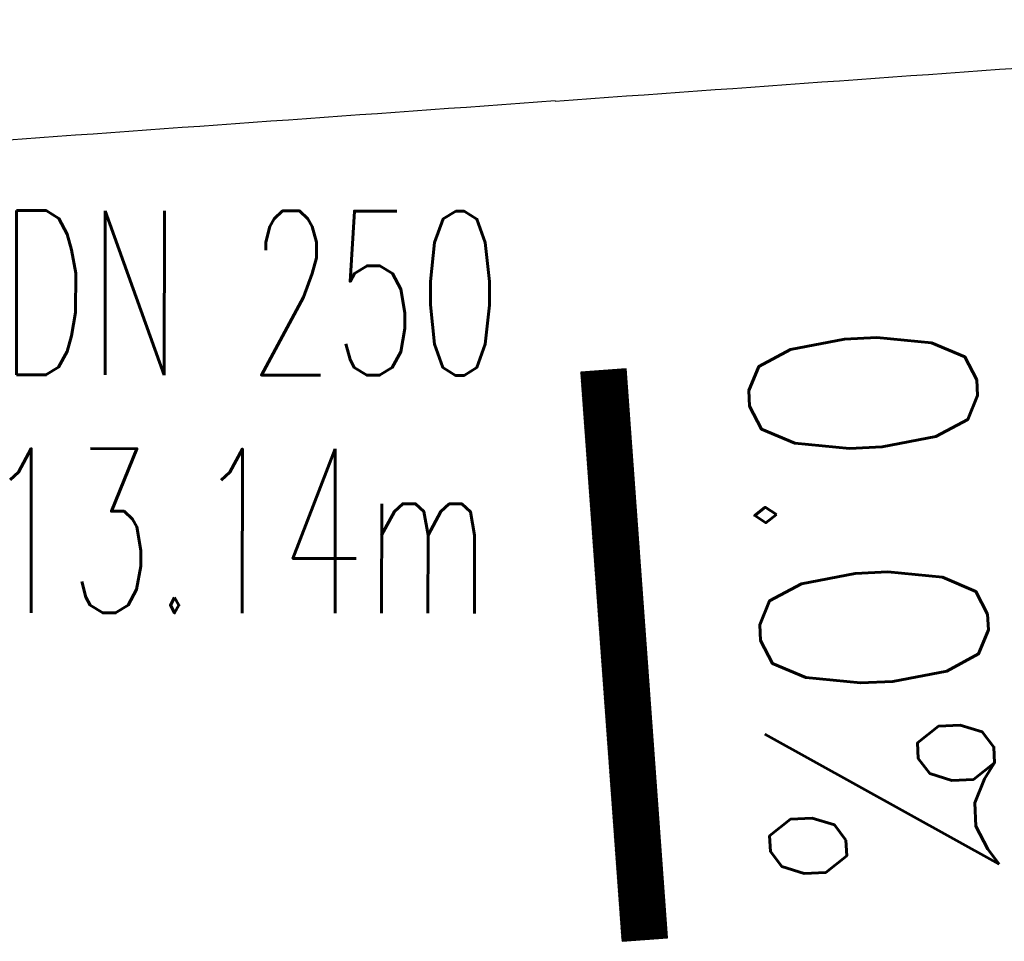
# Model space of a CAD drawing. Extents: x 0 to 1135, y 0 to 420.
# Tile 19 of 56: x 710 to 721, y 204 to 215. Entities that reach past the tile are written whole.
import ezdxf
from ezdxf.enums import TextEntityAlignment as Align

# ---------------------------------------------------------------- set-up
doc = ezdxf.new("R2010")
doc.units = 0
doc.header["$LTSCALE"] = 2
doc.header["$MEASUREMENT"] = 0
doc.linetypes.add('AUSGEZOGEN', pattern=[0])
doc.layers.get('0').update_dxf_attribs({"linetype": 'AUSGEZOGEN'})
for name, color, linetype in [('FBR', 8, 'CONTINUOUS'), ('GEF', 1, 'AUSGEZOGEN'), ('TEXTO', 4, 'CONTINUOUS'), ('TEXTU', 4, 'CONTINUOUS')]:
    doc.layers.add(name, color=color, linetype=linetype)
doc.styles.add('ROMANS', font='romans.shx', dxfattribs={"width": 0.8})

# ---------------------------------------------------------------- blocks, each defined once
blk = doc.blocks.new('*X21')
at = {"color": 0}
for p, q in [((75.476, 275.596), (75.966, 276.086)), ((75.476, 275.605), (75.957, 276.086)), ((75.476, 275.614), (75.948, 276.086)), ((75.476, 275.622), (75.939, 276.086)), ((75.476, 275.631), (75.93, 276.086)), ((75.476, 275.64), (75.921, 276.086)), ((75.476, 275.649), (75.913, 276.086)), ((75.476, 275.658), (75.904, 276.086)), ((75.476, 275.667), (75.895, 276.086)), ((75.476, 275.675), (75.886, 276.086)), ((75.476, 275.684), (75.877, 276.086)), ((75.476, 275.693), (75.868, 276.086)), ((75.476, 275.702), (75.86, 276.086)), ((75.476, 275.711), (75.851, 276.086)), ((75.476, 275.72), (75.842, 276.086)), ((75.476, 275.728), (75.833, 276.086)), ((75.476, 275.737), (75.824, 276.086)), ((75.476, 275.746), (75.815, 276.086)), ((75.476, 275.755), (75.807, 276.086)), ((75.476, 275.764), (75.798, 276.086)), ((75.476, 275.773), (75.789, 276.086)), ((75.476, 275.781), (75.78, 276.086)), ((75.476, 275.79), (75.771, 276.086)), ((75.476, 275.799), (75.762, 276.086)), ((75.476, 275.808), (75.754, 276.086)), ((75.476, 275.817), (75.745, 276.086)), ((75.476, 275.826), (75.736, 276.086)), ((75.476, 275.834), (75.727, 276.086)), ((75.476, 275.843), (75.718, 276.086)), ((75.476, 275.852), (75.709, 276.086)), ((75.476, 275.861), (75.7, 276.086)), ((75.476, 275.87), (75.692, 276.086)), ((75.476, 275.879), (75.683, 276.086)), ((75.476, 275.888), (75.674, 276.086)), ((75.476, 275.896), (75.665, 276.086)), ((75.476, 275.905), (75.656, 276.086)), ((75.476, 275.914), (75.647, 276.086)), ((75.476, 275.923), (75.639, 276.086)), ((75.476, 275.932), (75.63, 276.086)), ((75.476, 275.941), (75.621, 276.086)), ((75.476, 275.949), (75.612, 276.086)), ((75.476, 275.958), (75.603, 276.086)), ((75.476, 275.967), (75.594, 276.086)), ((75.476, 275.976), (75.586, 276.086)), ((75.476, 275.985), (75.577, 276.086)), ((75.476, 275.994), (75.568, 276.086)), ((75.476, 276.002), (75.559, 276.086)), ((75.476, 276.011), (75.55, 276.086)), ((75.476, 276.02), (75.541, 276.086)), ((75.476, 276.029), (75.533, 276.086)), ((75.476, 276.038), (75.524, 276.086)), ((75.476, 276.047), (75.515, 276.086)), ((75.476, 276.055), (75.506, 276.086)), ((75.476, 276.064), (75.497, 276.086)), ((75.476, 276.073), (75.488, 276.086)), ((75.476, 275.587), (75.973, 276.084)), ((75.476, 275.578), (75.973, 276.075)), ((75.476, 275.569), (75.973, 276.067)), ((75.476, 275.56), (75.973, 276.058)), ((75.476, 275.552), (75.973, 276.049)), ((75.476, 275.543), (75.973, 276.04)), ((75.476, 275.534), (75.973, 276.031)), ((75.476, 275.525), (75.973, 276.022)), ((75.476, 275.516), (75.973, 276.014)), ((75.476, 275.507), (75.973, 276.005)), ((75.476, 275.499), (75.973, 275.996)), ((75.476, 275.49), (75.973, 275.987)), ((75.476, 275.481), (75.973, 275.978)), ((75.476, 275.472), (75.973, 275.969)), ((75.476, 275.463), (75.973, 275.961)), ((75.476, 275.454), (75.973, 275.952)), ((75.476, 275.446), (75.973, 275.943)), ((75.476, 275.437), (75.973, 275.934)), ((75.476, 275.428), (75.973, 275.925)), ((75.476, 275.419), (75.973, 275.916)), ((75.476, 275.41), (75.973, 275.907)), ((75.476, 275.401), (75.973, 275.899)), ((75.476, 275.393), (75.973, 275.89)), ((75.476, 275.384), (75.973, 275.881)), ((75.476, 275.375), (75.973, 275.872)), ((75.476, 275.366), (75.973, 275.863)), ((75.476, 275.357), (75.973, 275.854)), ((75.476, 275.348), (75.973, 275.846)), ((75.476, 275.34), (75.973, 275.837)), ((75.476, 275.331), (75.973, 275.828)), ((75.476, 275.322), (75.973, 275.819)), ((75.476, 275.313), (75.973, 275.81)), ((75.476, 275.304), (75.973, 275.801)), ((75.476, 275.295), (75.973, 275.793)), ((75.476, 275.286), (75.973, 275.784)), ((75.476, 275.278), (75.973, 275.775)), ((75.476, 275.269), (75.973, 275.766)), ((75.476, 275.26), (75.973, 275.757)), ((75.476, 275.251), (75.973, 275.748)), ((75.476, 275.242), (75.973, 275.74)), ((75.476, 275.233), (75.973, 275.731)), ((75.476, 275.225), (75.973, 275.722)), ((75.476, 275.216), (75.973, 275.713)), ((75.476, 275.207), (75.973, 275.704)), ((75.476, 275.198), (75.973, 275.695)), ((75.476, 275.189), (75.973, 275.687)), ((75.476, 275.18), (75.973, 275.678)), ((75.476, 275.172), (75.973, 275.669)), ((75.476, 275.163), (75.973, 275.66)), ((75.476, 275.154), (75.973, 275.651)), ((75.476, 275.145), (75.973, 275.642)), ((75.476, 275.136), (75.973, 275.633)), ((75.476, 275.127), (75.973, 275.625)), ((75.476, 275.119), (75.973, 275.616)), ((75.476, 275.11), (75.973, 275.607)), ((75.476, 275.101), (75.973, 275.598)), ((75.476, 275.092), (75.973, 275.589)), ((75.476, 275.083), (75.973, 275.58)), ((75.476, 275.074), (75.973, 275.572)), ((75.476, 275.066), (75.973, 275.563)), ((75.476, 275.057), (75.973, 275.554)), ((75.476, 275.048), (75.973, 275.545)), ((75.476, 275.039), (75.973, 275.536)), ((75.476, 275.03), (75.973, 275.527)), ((75.476, 275.021), (75.973, 275.519)), ((75.476, 275.012), (75.973, 275.51)), ((75.476, 275.004), (75.973, 275.501)), ((75.476, 274.995), (75.973, 275.492)), ((75.476, 274.986), (75.973, 275.483)), ((75.476, 274.977), (75.973, 275.474)), ((75.476, 274.968), (75.973, 275.466)), ((75.476, 274.959), (75.973, 275.457)), ((75.476, 274.951), (75.973, 275.448)), ((75.476, 274.942), (75.973, 275.439)), ((75.476, 274.933), (75.973, 275.43)), ((75.476, 274.924), (75.973, 275.421)), ((75.476, 274.915), (75.973, 275.413)), ((75.476, 274.906), (75.973, 275.404)), ((75.476, 274.898), (75.973, 275.395)), ((75.476, 274.889), (75.973, 275.386)), ((75.476, 274.88), (75.973, 275.377)), ((75.476, 274.871), (75.973, 275.368)), ((75.476, 274.862), (75.973, 275.359)), ((75.476, 274.853), (75.973, 275.351)), ((75.476, 274.845), (75.973, 275.342)), ((75.476, 274.836), (75.973, 275.333)), ((75.476, 274.827), (75.973, 275.324)), ((75.476, 274.818), (75.973, 275.315)), ((75.476, 274.809), (75.973, 275.306)), ((75.476, 274.8), (75.973, 275.298)), ((75.476, 274.792), (75.973, 275.289)), ((75.476, 274.783), (75.973, 275.28)), ((75.476, 274.774), (75.973, 275.271)), ((75.476, 274.765), (75.973, 275.262)), ((75.476, 274.756), (75.973, 275.253)), ((75.476, 274.747), (75.973, 275.245)), ((75.476, 274.738), (75.973, 275.236)), ((75.476, 274.73), (75.973, 275.227)), ((75.476, 274.721), (75.973, 275.218)), ((75.476, 274.712), (75.973, 275.209)), ((75.476, 274.703), (75.973, 275.2)), ((75.476, 274.694), (75.973, 275.192)), ((75.476, 274.685), (75.973, 275.183)), ((75.476, 274.677), (75.973, 275.174)), ((75.476, 274.668), (75.973, 275.165)), ((75.476, 274.659), (75.973, 275.156)), ((75.476, 274.65), (75.973, 275.147)), ((75.476, 274.641), (75.973, 275.139)), ((75.476, 274.632), (75.973, 275.13)), ((75.476, 274.624), (75.973, 275.121)), ((75.476, 274.615), (75.973, 275.112)), ((75.476, 274.606), (75.973, 275.103)), ((75.476, 274.597), (75.973, 275.094)), ((75.476, 274.588), (75.973, 275.085)), ((75.476, 274.579), (75.973, 275.077)), ((75.476, 274.571), (75.973, 275.068)), ((75.476, 274.562), (75.973, 275.059)), ((75.476, 274.553), (75.973, 275.05)), ((75.476, 274.544), (75.973, 275.041)), ((75.476, 274.535), (75.973, 275.032)), ((75.476, 274.526), (75.973, 275.024)), ((75.476, 274.518), (75.973, 275.015)), ((75.476, 274.509), (75.973, 275.006)), ((75.476, 274.5), (75.973, 274.997)), ((75.476, 274.491), (75.973, 274.988)), ((75.476, 274.482), (75.973, 274.979)), ((75.476, 274.473), (75.973, 274.971)), ((75.476, 274.464), (75.973, 274.962)), ((75.476, 274.456), (75.973, 274.953)), ((75.476, 274.447), (75.973, 274.944)), ((75.476, 274.438), (75.973, 274.935)), ((75.476, 274.429), (75.973, 274.926)), ((75.476, 274.42), (75.973, 274.918)), ((75.476, 274.411), (75.973, 274.909)), ((75.476, 274.403), (75.973, 274.9)), ((75.476, 274.394), (75.973, 274.891)), ((75.476, 274.385), (75.973, 274.882)), ((75.476, 274.376), (75.973, 274.873)), ((75.476, 274.367), (75.973, 274.865)), ((75.476, 274.358), (75.973, 274.856)), ((75.476, 274.35), (75.973, 274.847)), ((75.476, 274.341), (75.973, 274.838)), ((75.476, 274.332), (75.973, 274.829)), ((75.476, 274.323), (75.973, 274.82)), ((75.476, 274.314), (75.973, 274.811)), ((75.476, 274.305), (75.973, 274.803)), ((75.476, 274.297), (75.973, 274.794)), ((75.476, 274.288), (75.973, 274.785)), ((75.476, 274.279), (75.973, 274.776)), ((75.476, 274.27), (75.973, 274.767)), ((75.476, 274.261), (75.973, 274.758)), ((75.476, 274.252), (75.973, 274.75)), ((75.476, 274.243), (75.973, 274.741)), ((75.476, 274.235), (75.973, 274.732)), ((75.476, 274.226), (75.973, 274.723)), ((75.476, 274.217), (75.973, 274.714)), ((75.476, 274.208), (75.973, 274.705)), ((75.476, 274.199), (75.973, 274.697)), ((75.476, 274.19), (75.973, 274.688)), ((75.476, 274.182), (75.973, 274.679)), ((75.476, 274.173), (75.973, 274.67)), ((75.476, 274.164), (75.973, 274.661)), ((75.476, 274.155), (75.973, 274.652)), ((75.476, 274.146), (75.973, 274.644)), ((75.476, 274.137), (75.973, 274.635)), ((75.476, 274.129), (75.973, 274.626)), ((75.476, 274.12), (75.973, 274.617)), ((75.476, 274.111), (75.973, 274.608)), ((75.476, 274.102), (75.973, 274.599)), ((75.476, 274.093), (75.973, 274.59)), ((75.476, 274.084), (75.973, 274.582)), ((75.476, 274.076), (75.973, 274.573)), ((75.476, 274.067), (75.973, 274.564)), ((75.476, 274.058), (75.973, 274.555)), ((75.476, 274.049), (75.973, 274.546)), ((75.476, 274.04), (75.973, 274.537)), ((75.476, 274.031), (75.973, 274.529)), ((75.476, 274.023), (75.973, 274.52)), ((75.476, 274.014), (75.973, 274.511)), ((75.476, 274.005), (75.973, 274.502)), ((75.476, 273.996), (75.973, 274.493)), ((75.476, 273.987), (75.973, 274.484)), ((75.476, 273.978), (75.973, 274.476)), ((75.476, 273.969), (75.973, 274.467)), ((75.476, 273.961), (75.973, 274.458)), ((75.476, 273.952), (75.973, 274.449)), ((75.476, 273.943), (75.973, 274.44)), ((75.476, 273.934), (75.973, 274.431)), ((75.476, 273.925), (75.973, 274.423)), ((75.476, 273.916), (75.973, 274.414)), ((75.476, 273.908), (75.973, 274.405)), ((75.476, 273.899), (75.973, 274.396)), ((75.476, 273.89), (75.973, 274.387)), ((75.476, 273.881), (75.973, 274.378)), ((75.476, 273.872), (75.973, 274.37)), ((75.476, 273.863), (75.973, 274.361)), ((75.476, 273.855), (75.973, 274.352)), ((75.476, 273.846), (75.973, 274.343)), ((75.476, 273.837), (75.973, 274.334)), ((75.476, 273.828), (75.973, 274.325)), ((75.476, 273.819), (75.973, 274.316)), ((75.476, 273.81), (75.973, 274.308)), ((75.476, 273.802), (75.973, 274.299)), ((75.476, 273.793), (75.973, 274.29)), ((75.476, 273.784), (75.973, 274.281)), ((75.476, 273.775), (75.973, 274.272)), ((75.476, 273.766), (75.973, 274.263)), ((75.476, 273.757), (75.973, 274.255)), ((75.476, 273.749), (75.973, 274.246)), ((75.476, 273.74), (75.973, 274.237)), ((75.476, 273.731), (75.973, 274.228)), ((75.476, 273.722), (75.973, 274.219)), ((75.476, 273.713), (75.973, 274.21)), ((75.476, 273.704), (75.973, 274.202)), ((75.476, 273.695), (75.973, 274.193)), ((75.476, 273.687), (75.973, 274.184)), ((75.476, 273.678), (75.973, 274.175)), ((75.476, 273.669), (75.973, 274.166)), ((75.476, 273.66), (75.973, 274.157)), ((75.476, 273.651), (75.973, 274.149)), ((75.476, 273.642), (75.973, 274.14)), ((75.476, 273.634), (75.973, 274.131)), ((75.476, 273.625), (75.973, 274.122)), ((75.476, 273.616), (75.973, 274.113)), ((75.476, 273.607), (75.973, 274.104)), ((75.476, 273.598), (75.973, 274.096)), ((75.476, 273.589), (75.973, 274.087)), ((75.476, 273.581), (75.973, 274.078)), ((75.476, 273.572), (75.973, 274.069)), ((75.476, 273.563), (75.973, 274.06)), ((75.476, 273.554), (75.973, 274.051)), ((75.476, 273.545), (75.973, 274.042)), ((75.476, 273.536), (75.973, 274.034)), ((75.476, 273.528), (75.973, 274.025)), ((75.476, 273.519), (75.973, 274.016)), ((75.476, 273.51), (75.973, 274.007)), ((75.476, 273.501), (75.973, 273.998)), ((75.476, 273.492), (75.973, 273.989)), ((75.476, 273.483), (75.973, 273.981)), ((75.476, 273.475), (75.973, 273.972)), ((75.476, 273.466), (75.973, 273.963)), ((75.476, 273.457), (75.973, 273.954)), ((75.476, 273.448), (75.973, 273.945)), ((75.476, 273.439), (75.973, 273.936)), ((75.476, 273.43), (75.973, 273.928)), ((75.476, 273.421), (75.973, 273.919)), ((75.476, 273.413), (75.973, 273.91)), ((75.476, 273.404), (75.973, 273.901)), ((75.476, 273.395), (75.973, 273.892)), ((75.476, 273.386), (75.973, 273.883)), ((75.476, 273.377), (75.973, 273.875)), ((75.476, 273.368), (75.973, 273.866)), ((75.476, 273.36), (75.973, 273.857)), ((75.476, 273.351), (75.973, 273.848)), ((75.476, 273.342), (75.973, 273.839)), ((75.476, 273.333), (75.973, 273.83)), ((75.476, 273.324), (75.973, 273.822)), ((75.476, 273.315), (75.973, 273.813)), ((75.476, 273.307), (75.973, 273.804)), ((75.476, 273.298), (75.973, 273.795)), ((75.476, 273.289), (75.973, 273.786)), ((75.476, 273.28), (75.973, 273.777)), ((75.476, 273.271), (75.973, 273.768)), ((75.476, 273.262), (75.973, 273.76)), ((75.476, 273.254), (75.973, 273.751)), ((75.476, 273.245), (75.973, 273.742)), ((75.476, 273.236), (75.973, 273.733)), ((75.476, 273.227), (75.973, 273.724)), ((75.476, 273.218), (75.973, 273.715)), ((75.476, 273.209), (75.973, 273.707)), ((75.476, 273.201), (75.973, 273.698)), ((75.476, 273.192), (75.973, 273.689)), ((75.476, 273.183), (75.973, 273.68)), ((75.476, 273.174), (75.973, 273.671)), ((75.476, 273.165), (75.973, 273.662)), ((75.476, 273.156), (75.973, 273.654)), ((75.476, 273.147), (75.973, 273.645)), ((75.476, 273.139), (75.973, 273.636)), ((75.476, 273.13), (75.973, 273.627)), ((75.476, 273.121), (75.973, 273.618)), ((75.476, 273.112), (75.973, 273.609)), ((75.476, 273.103), (75.973, 273.601)), ((75.476, 273.094), (75.973, 273.592)), ((75.476, 273.086), (75.973, 273.583)), ((75.476, 273.077), (75.973, 273.574)), ((75.476, 273.068), (75.973, 273.565)), ((75.476, 273.059), (75.973, 273.556)), ((75.476, 273.05), (75.973, 273.548)), ((75.476, 273.041), (75.973, 273.539)), ((75.476, 273.033), (75.973, 273.53)), ((75.476, 273.024), (75.973, 273.521)), ((75.476, 273.015), (75.973, 273.512)), ((75.476, 273.006), (75.973, 273.503)), ((75.476, 272.997), (75.973, 273.494)), ((75.476, 272.988), (75.973, 273.486)), ((75.476, 272.98), (75.973, 273.477)), ((75.476, 272.971), (75.973, 273.468)), ((75.476, 272.962), (75.973, 273.459)), ((75.476, 272.953), (75.973, 273.45)), ((75.476, 272.944), (75.973, 273.441)), ((75.476, 272.935), (75.973, 273.433)), ((75.476, 272.927), (75.973, 273.424)), ((75.476, 272.918), (75.973, 273.415)), ((75.476, 272.909), (75.973, 273.406)), ((75.476, 272.9), (75.973, 273.397)), ((75.476, 272.891), (75.973, 273.388)), ((75.476, 272.882), (75.973, 273.38)), ((75.476, 272.873), (75.973, 273.371)), ((75.476, 272.865), (75.973, 273.362)), ((75.476, 272.856), (75.973, 273.353)), ((75.476, 272.847), (75.973, 273.344)), ((75.476, 272.838), (75.973, 273.335)), ((75.476, 272.829), (75.973, 273.327)), ((75.476, 272.82), (75.973, 273.318)), ((75.476, 272.812), (75.973, 273.309)), ((75.476, 272.803), (75.973, 273.3)), ((75.476, 272.794), (75.973, 273.291)), ((75.476, 272.785), (75.973, 273.282)), ((75.476, 272.776), (75.973, 273.274)), ((75.476, 272.767), (75.973, 273.265)), ((75.476, 272.759), (75.973, 273.256)), ((75.476, 272.75), (75.973, 273.247)), ((75.476, 272.741), (75.973, 273.238)), ((75.476, 272.732), (75.973, 273.229)), ((75.476, 272.723), (75.973, 273.22)), ((75.476, 272.714), (75.973, 273.212)), ((75.476, 272.706), (75.973, 273.203)), ((75.476, 272.697), (75.973, 273.194)), ((75.476, 272.688), (75.973, 273.185)), ((75.476, 272.679), (75.973, 273.176)), ((75.476, 272.67), (75.973, 273.167)), ((75.476, 272.661), (75.973, 273.159)), ((75.476, 272.653), (75.973, 273.15)), ((75.476, 272.644), (75.973, 273.141)), ((75.476, 272.635), (75.973, 273.132)), ((75.476, 272.626), (75.973, 273.123)), ((75.476, 272.617), (75.973, 273.114)), ((75.476, 272.608), (75.973, 273.106)), ((75.476, 272.599), (75.973, 273.097)), ((75.476, 272.591), (75.973, 273.088)), ((75.476, 272.582), (75.973, 273.079)), ((75.476, 272.573), (75.973, 273.07)), ((75.476, 272.564), (75.973, 273.061)), ((75.476, 272.555), (75.973, 273.053)), ((75.476, 272.546), (75.973, 273.044)), ((75.476, 272.538), (75.973, 273.035)), ((75.476, 272.529), (75.973, 273.026)), ((75.476, 272.52), (75.973, 273.017)), ((75.476, 272.511), (75.973, 273.008)), ((75.476, 272.502), (75.973, 273)), ((75.476, 272.493), (75.973, 272.991)), ((75.476, 272.485), (75.973, 272.982)), ((75.476, 272.476), (75.973, 272.973)), ((75.476, 272.467), (75.973, 272.964)), ((75.476, 272.458), (75.973, 272.955)), ((75.476, 272.449), (75.973, 272.946)), ((75.476, 272.44), (75.973, 272.938)), ((75.476, 272.432), (75.973, 272.929)), ((75.476, 272.423), (75.973, 272.92)), ((75.476, 272.414), (75.973, 272.911)), ((75.476, 272.405), (75.973, 272.902)), ((75.476, 272.396), (75.973, 272.893)), ((75.476, 272.387), (75.973, 272.885)), ((75.476, 272.379), (75.973, 272.876)), ((75.476, 272.37), (75.973, 272.867)), ((75.476, 272.361), (75.973, 272.858)), ((75.476, 272.352), (75.973, 272.849)), ((75.476, 272.343), (75.973, 272.84)), ((75.476, 272.334), (75.973, 272.832)), ((75.476, 272.325), (75.973, 272.823)), ((75.476, 272.317), (75.973, 272.814)), ((75.476, 272.308), (75.973, 272.805)), ((75.476, 272.299), (75.973, 272.796)), ((75.476, 272.29), (75.973, 272.787)), ((75.476, 272.281), (75.973, 272.779)), ((75.476, 272.272), (75.973, 272.77)), ((75.476, 272.264), (75.973, 272.761)), ((75.476, 272.255), (75.973, 272.752)), ((75.476, 272.246), (75.973, 272.743)), ((75.476, 272.237), (75.973, 272.734)), ((75.476, 272.228), (75.973, 272.726)), ((75.476, 272.219), (75.973, 272.717)), ((75.476, 272.211), (75.973, 272.708)), ((75.476, 272.202), (75.973, 272.699)), ((75.476, 272.193), (75.973, 272.69)), ((75.476, 272.184), (75.973, 272.681)), ((75.476, 272.175), (75.973, 272.672)), ((75.476, 272.166), (75.973, 272.664)), ((75.476, 272.158), (75.973, 272.655)), ((75.476, 272.149), (75.973, 272.646)), ((75.476, 272.14), (75.973, 272.637)), ((75.476, 272.131), (75.973, 272.628)), ((75.476, 272.122), (75.973, 272.619)), ((75.476, 272.113), (75.973, 272.611)), ((75.476, 272.104), (75.973, 272.602)), ((75.476, 272.096), (75.973, 272.593)), ((75.476, 272.087), (75.973, 272.584)), ((75.476, 272.078), (75.973, 272.575)), ((75.476, 272.069), (75.973, 272.566)), ((75.476, 272.06), (75.973, 272.558)), ((75.476, 272.051), (75.973, 272.549)), ((75.476, 272.043), (75.973, 272.54)), ((75.476, 272.034), (75.973, 272.531)), ((75.476, 272.025), (75.973, 272.522)), ((75.476, 272.016), (75.973, 272.513)), ((75.476, 272.007), (75.973, 272.505)), ((75.476, 271.998), (75.973, 272.496)), ((75.476, 271.99), (75.973, 272.487)), ((75.476, 271.981), (75.973, 272.478)), ((75.476, 271.972), (75.973, 272.469)), ((75.476, 271.963), (75.973, 272.46)), ((75.476, 271.954), (75.973, 272.452)), ((75.476, 271.945), (75.973, 272.443)), ((75.476, 271.937), (75.973, 272.434)), ((75.476, 271.928), (75.973, 272.425)), ((75.476, 271.919), (75.973, 272.416)), ((75.476, 271.91), (75.973, 272.407)), ((75.476, 271.901), (75.973, 272.398)), ((75.476, 271.892), (75.973, 272.39)), ((75.476, 271.884), (75.973, 272.381)), ((75.476, 271.875), (75.973, 272.372)), ((75.476, 271.866), (75.973, 272.363)), ((75.476, 271.857), (75.973, 272.354)), ((75.476, 271.848), (75.973, 272.345)), ((75.476, 271.839), (75.973, 272.337)), ((75.476, 271.83), (75.973, 272.328)), ((75.476, 271.822), (75.973, 272.319)), ((75.476, 271.813), (75.973, 272.31)), ((75.476, 271.804), (75.973, 272.301)), ((75.476, 271.795), (75.973, 272.292)), ((75.476, 271.786), (75.973, 272.284)), ((75.476, 271.777), (75.973, 272.275)), ((75.476, 271.769), (75.973, 272.266)), ((75.476, 271.76), (75.973, 272.257)), ((75.476, 271.751), (75.973, 272.248)), ((75.476, 271.742), (75.973, 272.239)), ((75.476, 271.733), (75.973, 272.231)), ((75.476, 271.724), (75.973, 272.222)), ((75.476, 271.716), (75.973, 272.213)), ((75.476, 271.707), (75.973, 272.204)), ((75.476, 271.698), (75.973, 272.195)), ((75.476, 271.689), (75.973, 272.186)), ((75.476, 271.68), (75.973, 272.177)), ((75.476, 271.671), (75.973, 272.169)), ((75.476, 271.663), (75.973, 272.16)), ((75.476, 271.654), (75.973, 272.151)), ((75.476, 271.645), (75.973, 272.142)), ((75.476, 271.636), (75.973, 272.133)), ((75.476, 271.627), (75.973, 272.124)), ((75.476, 271.618), (75.973, 272.116)), ((75.476, 271.61), (75.973, 272.107)), ((75.476, 271.601), (75.973, 272.098)), ((75.476, 271.592), (75.973, 272.089)), ((75.476, 271.583), (75.973, 272.08)), ((75.476, 271.574), (75.973, 272.071)), ((75.476, 271.565), (75.973, 272.063)), ((75.476, 271.556), (75.973, 272.054)), ((75.476, 271.548), (75.973, 272.045)), ((75.476, 271.539), (75.973, 272.036)), ((75.476, 271.53), (75.973, 272.027)), ((75.476, 271.521), (75.973, 272.018)), ((75.476, 271.512), (75.973, 272.01)), ((75.476, 271.503), (75.973, 272.001)), ((75.476, 271.495), (75.973, 271.992)), ((75.476, 271.486), (75.973, 271.983)), ((75.476, 271.477), (75.973, 271.974)), ((75.476, 271.468), (75.973, 271.965)), ((75.476, 271.459), (75.973, 271.957)), ((75.476, 271.45), (75.973, 271.948)), ((75.476, 271.442), (75.973, 271.939)), ((75.476, 271.433), (75.973, 271.93)), ((75.476, 271.424), (75.973, 271.921)), ((75.476, 271.415), (75.973, 271.912)), ((75.476, 271.406), (75.973, 271.903)), ((75.476, 271.397), (75.973, 271.895)), ((75.476, 271.389), (75.973, 271.886)), ((75.476, 271.38), (75.973, 271.877)), ((75.476, 271.371), (75.973, 271.868)), ((75.476, 271.362), (75.973, 271.859)), ((75.476, 271.353), (75.973, 271.85)), ((75.476, 271.344), (75.973, 271.842)), ((75.476, 271.336), (75.973, 271.833)), ((75.476, 271.327), (75.973, 271.824)), ((75.476, 271.318), (75.973, 271.815)), ((75.476, 271.309), (75.973, 271.806)), ((75.476, 271.3), (75.973, 271.797)), ((75.476, 271.291), (75.973, 271.789)), ((75.476, 271.282), (75.973, 271.78)), ((75.476, 271.274), (75.973, 271.771)), ((75.476, 271.265), (75.973, 271.762)), ((75.476, 271.256), (75.973, 271.753)), ((75.476, 271.247), (75.973, 271.744)), ((75.476, 271.238), (75.973, 271.736)), ((75.476, 271.229), (75.973, 271.727)), ((75.476, 271.221), (75.973, 271.718)), ((75.476, 271.212), (75.973, 271.709)), ((75.476, 271.203), (75.973, 271.7)), ((75.476, 271.194), (75.973, 271.691)), ((75.476, 271.185), (75.973, 271.683)), ((75.476, 271.176), (75.973, 271.674)), ((75.476, 271.168), (75.973, 271.665)), ((75.476, 271.159), (75.973, 271.656)), ((75.476, 271.15), (75.973, 271.647)), ((75.476, 271.141), (75.973, 271.638)), ((75.476, 271.132), (75.973, 271.629)), ((75.476, 271.123), (75.973, 271.621)), ((75.476, 271.115), (75.973, 271.612)), ((75.476, 271.106), (75.973, 271.603)), ((75.476, 271.097), (75.973, 271.594)), ((75.476, 271.088), (75.973, 271.585)), ((75.476, 271.079), (75.973, 271.576)), ((75.476, 271.07), (75.973, 271.568)), ((75.476, 271.062), (75.973, 271.559)), ((75.476, 271.053), (75.973, 271.55)), ((75.476, 271.044), (75.973, 271.541)), ((75.476, 271.035), (75.973, 271.532)), ((75.476, 271.026), (75.973, 271.523)), ((75.476, 271.017), (75.973, 271.515)), ((75.476, 271.008), (75.973, 271.506)), ((75.476, 271), (75.973, 271.497)), ((75.476, 270.991), (75.973, 271.488)), ((75.476, 270.982), (75.973, 271.479)), ((75.476, 270.973), (75.973, 271.47)), ((75.476, 270.964), (75.973, 271.462)), ((75.476, 270.955), (75.973, 271.453)), ((75.476, 270.947), (75.973, 271.444)), ((75.476, 270.938), (75.973, 271.435)), ((75.476, 270.929), (75.973, 271.426)), ((75.476, 270.92), (75.973, 271.417)), ((75.476, 270.911), (75.973, 271.409)), ((75.476, 270.902), (75.973, 271.4)), ((75.476, 270.894), (75.973, 271.391)), ((75.476, 270.885), (75.973, 271.382)), ((75.476, 270.876), (75.973, 271.373)), ((75.476, 270.867), (75.973, 271.364)), ((75.476, 270.858), (75.973, 271.355)), ((75.476, 270.849), (75.973, 271.347)), ((75.476, 270.841), (75.973, 271.338)), ((75.476, 270.832), (75.973, 271.329)), ((75.476, 270.823), (75.973, 271.32)), ((75.476, 270.814), (75.973, 271.311)), ((75.476, 270.805), (75.973, 271.302)), ((75.476, 270.796), (75.973, 271.294)), ((75.476, 270.788), (75.973, 271.285)), ((75.476, 270.779), (75.973, 271.276)), ((75.476, 270.77), (75.973, 271.267)), ((75.476, 270.761), (75.973, 271.258)), ((75.476, 270.752), (75.973, 271.249)), ((75.476, 270.743), (75.973, 271.241)), ((75.476, 270.734), (75.973, 271.232)), ((75.476, 270.726), (75.973, 271.223)), ((75.476, 270.717), (75.973, 271.214)), ((75.476, 270.708), (75.973, 271.205)), ((75.476, 270.699), (75.973, 271.196)), ((75.476, 270.69), (75.973, 271.188)), ((75.476, 270.681), (75.973, 271.179)), ((75.476, 270.673), (75.973, 271.17)), ((75.476, 270.664), (75.973, 271.161)), ((75.476, 270.655), (75.973, 271.152)), ((75.476, 270.646), (75.973, 271.143)), ((75.476, 270.637), (75.973, 271.135)), ((75.476, 270.628), (75.973, 271.126)), ((75.476, 270.62), (75.973, 271.117)), ((75.476, 270.611), (75.973, 271.108)), ((75.476, 270.602), (75.973, 271.099)), ((75.476, 270.593), (75.973, 271.09)), ((75.476, 270.584), (75.973, 271.081)), ((75.476, 270.575), (75.973, 271.073)), ((75.476, 270.567), (75.973, 271.064)), ((75.476, 270.558), (75.973, 271.055)), ((75.476, 270.549), (75.973, 271.046)), ((75.476, 270.54), (75.973, 271.037)), ((75.476, 270.531), (75.973, 271.028)), ((75.476, 270.522), (75.973, 271.02)), ((75.476, 270.514), (75.973, 271.011)), ((75.476, 270.505), (75.973, 271.002)), ((75.476, 270.496), (75.973, 270.993)), ((75.476, 270.487), (75.973, 270.984)), ((75.476, 270.478), (75.973, 270.975)), ((75.476, 270.469), (75.973, 270.967)), ((75.476, 270.46), (75.973, 270.958)), ((75.476, 270.452), (75.973, 270.949)), ((75.476, 270.443), (75.973, 270.94)), ((75.476, 270.434), (75.973, 270.931)), ((75.476, 270.425), (75.973, 270.922)), ((75.476, 270.416), (75.973, 270.914)), ((75.476, 270.407), (75.973, 270.905)), ((75.476, 270.399), (75.973, 270.896)), ((75.476, 270.39), (75.973, 270.887)), ((75.476, 270.381), (75.973, 270.878)), ((75.476, 270.372), (75.973, 270.869)), ((75.476, 270.363), (75.973, 270.861)), ((75.476, 270.354), (75.973, 270.852)), ((75.476, 270.346), (75.973, 270.843)), ((75.476, 270.337), (75.973, 270.834)), ((75.476, 270.328), (75.973, 270.825)), ((75.476, 270.319), (75.973, 270.816)), ((75.476, 270.31), (75.973, 270.807)), ((75.476, 270.301), (75.973, 270.799)), ((75.476, 270.293), (75.973, 270.79)), ((75.476, 270.284), (75.973, 270.781)), ((75.476, 270.275), (75.973, 270.772)), ((75.476, 270.266), (75.973, 270.763)), ((75.476, 270.257), (75.973, 270.754)), ((75.476, 270.248), (75.973, 270.746)), ((75.476, 270.24), (75.973, 270.737)), ((75.476, 270.231), (75.973, 270.728)), ((75.476, 270.222), (75.973, 270.719)), ((75.476, 270.213), (75.973, 270.71)), ((75.476, 270.204), (75.973, 270.701)), ((75.476, 270.195), (75.973, 270.693)), ((75.476, 270.186), (75.973, 270.684)), ((75.476, 270.178), (75.973, 270.675)), ((75.476, 270.169), (75.973, 270.666)), ((75.476, 270.16), (75.973, 270.657)), ((75.476, 270.151), (75.973, 270.648)), ((75.476, 270.142), (75.973, 270.64)), ((75.476, 270.133), (75.973, 270.631)), ((75.476, 270.125), (75.973, 270.622)), ((75.476, 270.116), (75.973, 270.613)), ((75.476, 270.107), (75.973, 270.604)), ((75.476, 270.098), (75.973, 270.595)), ((75.476, 270.089), (75.973, 270.587)), ((75.476, 270.08), (75.973, 270.578)), ((75.476, 270.072), (75.973, 270.569)), ((75.476, 270.063), (75.973, 270.56)), ((75.476, 270.054), (75.973, 270.551)), ((75.476, 270.045), (75.973, 270.542)), ((75.476, 270.036), (75.973, 270.533)), ((75.476, 270.027), (75.973, 270.525)), ((75.476, 270.019), (75.973, 270.516)), ((75.476, 270.01), (75.973, 270.507)), ((75.476, 270.001), (75.973, 270.498)), ((75.476, 269.992), (75.973, 270.489)), ((75.476, 269.983), (75.973, 270.48)), ((75.476, 269.974), (75.973, 270.472)), ((75.476, 269.966), (75.973, 270.463)), ((75.476, 269.957), (75.973, 270.454)), ((75.476, 269.948), (75.973, 270.445)), ((75.476, 269.939), (75.973, 270.436)), ((75.476, 269.93), (75.973, 270.427)), ((75.476, 269.921), (75.973, 270.419)), ((75.476, 269.912), (75.973, 270.41)), ((75.476, 269.904), (75.973, 270.401)), ((75.476, 269.895), (75.973, 270.392)), ((75.476, 269.886), (75.973, 270.383)), ((75.476, 269.877), (75.973, 270.374)), ((75.476, 269.868), (75.973, 270.366)), ((75.476, 269.859), (75.973, 270.357)), ((75.476, 269.851), (75.973, 270.348)), ((75.476, 269.833), (75.973, 270.33)), ((75.488, 269.836), (75.973, 270.321)), ((75.496, 269.836), (75.973, 270.313)), ((75.505, 269.836), (75.973, 270.304)), ((75.514, 269.836), (75.973, 270.295)), ((75.523, 269.836), (75.973, 270.286)), ((75.532, 269.836), (75.973, 270.277)), ((75.541, 269.836), (75.973, 270.268)), ((75.549, 269.836), (75.973, 270.259)), ((75.558, 269.836), (75.973, 270.251)), ((75.567, 269.836), (75.973, 270.242)), ((75.576, 269.836), (75.973, 270.233)), ((75.585, 269.836), (75.973, 270.224)), ((75.594, 269.836), (75.973, 270.215)), ((75.602, 269.836), (75.973, 270.206)), ((75.611, 269.836), (75.973, 270.198)), ((75.62, 269.836), (75.973, 270.189)), ((75.629, 269.836), (75.973, 270.18)), ((75.638, 269.836), (75.973, 270.171)), ((75.647, 269.836), (75.973, 270.162)), ((75.655, 269.836), (75.973, 270.153)), ((75.664, 269.836), (75.973, 270.145)), ((75.673, 269.836), (75.973, 270.136)), ((75.682, 269.836), (75.973, 270.127)), ((75.691, 269.836), (75.973, 270.118)), ((75.7, 269.836), (75.973, 270.109)), ((75.709, 269.836), (75.973, 270.1)), ((75.717, 269.836), (75.973, 270.092)), ((75.726, 269.836), (75.973, 270.083)), ((75.735, 269.836), (75.973, 270.074)), ((75.744, 269.836), (75.973, 270.065)), ((75.753, 269.836), (75.973, 270.056)), ((75.762, 269.836), (75.973, 270.047)), ((75.77, 269.836), (75.973, 270.038)), ((75.779, 269.836), (75.973, 270.03)), ((75.788, 269.836), (75.973, 270.021)), ((75.797, 269.836), (75.973, 270.012)), ((75.806, 269.836), (75.973, 270.003)), ((75.815, 269.836), (75.973, 269.994)), ((75.823, 269.836), (75.973, 269.985)), ((75.832, 269.836), (75.973, 269.977)), ((75.841, 269.836), (75.973, 269.968)), ((75.85, 269.836), (75.973, 269.959)), ((75.859, 269.836), (75.973, 269.95)), ((75.868, 269.836), (75.973, 269.941)), ((75.876, 269.836), (75.973, 269.932)), ((75.885, 269.836), (75.973, 269.924)), ((75.894, 269.836), (75.973, 269.915)), ((75.903, 269.836), (75.973, 269.906)), ((75.912, 269.836), (75.973, 269.897)), ((75.921, 269.836), (75.973, 269.888)), ((75.93, 269.836), (75.973, 269.879)), ((75.938, 269.836), (75.973, 269.871)), ((75.947, 269.836), (75.973, 269.862)), ((75.956, 269.836), (75.973, 269.853)), ((75.965, 269.836), (75.973, 269.844))]:
    blk.add_line(p, q, dxfattribs=at)
blk = doc.blocks.new('NUGEF')
blk.add_lwpolyline([(0.511, -0.007), (0.511, 6.243), (0.014, 6.243), (0.014, -0.007)], close=True)
blk.add_blockref('*X21', (-75.462, -269.843))

msp = doc.modelspace()

# ---------------------------------------------------------------- linework, layer by layer
at = {"layer": 'FBR'}
for centre, radius, start, end in [((-23466.497, 338795.888), 339444.711, 274.08531396, 274.08742384), ((223631.098, -3120106.968), 3128273.01, 94.086254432, 94.086483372)]:
    msp.add_arc(centre, radius, start, end, dxfattribs=at)

# ---------------------------------------------------------------- block references
at = {"layer": 'GEF', "rotation": 4.152620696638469}
msp.add_blockref('NUGEF', (716.867, 204.48), dxfattribs=at)

# ---------------------------------------------------------------- texts
at = {"layer": 'GEF', "style": 'ROMANS', "width": 0.8}
msp.add_text('0.0%%%', height=2.5, rotation=272.664, dxfattribs=at).set_placement((718.235, 211.278))
at = {"layer": 'TEXTO', "style": 'ROMANS', "width": 0.6}
msp.add_text('KMZR DN 250', height=1.8, rotation=359.9256, dxfattribs=at).set_placement((710.45, 210.679), align=Align.CENTER)
at = {"layer": 'TEXTU', "style": 'ROMANS', "width": 0.6}
msp.add_text('13.14m', height=1.8, rotation=359.9256, dxfattribs=at).set_placement((709.893, 208.072))

doc.saveas('drawing.dxf')
